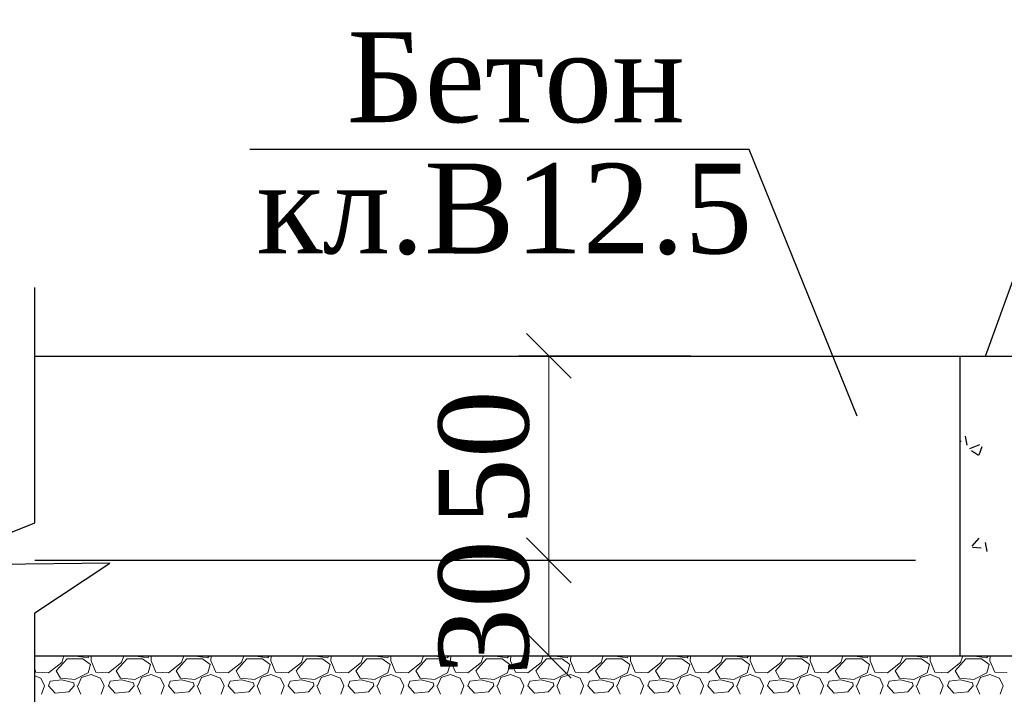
# Model space of a CAD drawing. Header units: millimetres. Extents: x 2063114 to 14983986, y -126020516 to 213791.
# Tile 84 of 256: x 2449922 to 2453208, y -1652203 to -1649950. Entities that reach past the tile are written whole.
import ezdxf

# ---------------------------------------------------------------- set-up
doc = ezdxf.new("R2010")
doc.units = ezdxf.units.MM
doc.layers.add('.', color=7, linetype='Continuous', lineweight=15)
doc.layers.add('Format', color=7, linetype='Continuous', lineweight=35)
doc.styles.add('Times New Roman', font='times.ttf')
doc.linetypes.add('ограждение1', pattern='A,6.35,-2.54,[133,ltypeshp.shx,S=2.54,R=0,X=-2.54,Y=0],-2.54,25.4', length=36.83)

# ---------------------------------------------------------------- blocks, each defined once
blk = doc.blocks.new('_Oblique')
at = {"color": 0, "linetype": 'ByBlock', "lineweight": -2}
blk.add_line((-0.5, -0.5), (0.5, 0.5), dxfattribs=at)

msp = doc.modelspace()

# ---------------------------------------------------------------- linework, layer by layer
at = {"layer": '.', "linetype": 'Continuous', "lineweight": 0}
for p, q in [((2450017.92376, -1652130.54133), (2450061.9238, -1652096.5413)), ((2450043.92358, -1652124.5411), (2450079.92352, -1652084.54117)), ((2450061.92472, -1652096.54153), (2450069.25591, -1652073.63156)), ((2450079.92366, -1652084.54118), (2450131.92366, -1652084.54118)), ((2450099.31726, -1652073.63156), (2450099.92366, -1652074.54116)), ((2450099.92344, -1652074.54298), (2450149.92353, -1652080.54299)), ((2450131.92391, -1652084.54082), (2450157.92393, -1652102.54083)), ((2450149.92359, -1652080.54114), (2450153.76224, -1652073.63156)), ((2450160.72727, -1652073.63156), (2450159.92206, -1652090.54111)), ((2450159.92429, -1652090.54091), (2450175.92426, -1652128.54086)), ((2450217.92376, -1652130.54133), (2450261.9238, -1652096.5413)), ((2450243.92358, -1652124.5411), (2450279.92352, -1652084.54117)), ((2450261.92472, -1652096.54153), (2450269.25591, -1652073.63156)), ((2450279.92366, -1652084.54118), (2450331.92366, -1652084.54118)), ((2450299.31726, -1652073.63156), (2450299.92366, -1652074.54116)), ((2450299.92344, -1652074.54298), (2450349.92353, -1652080.54299)), ((2450331.92391, -1652084.54082), (2450357.92393, -1652102.54083)), ((2450349.92359, -1652080.54114), (2450353.76224, -1652073.63156)), ((2450360.72727, -1652073.63156), (2450359.92206, -1652090.54111)), ((2450359.92429, -1652090.54091), (2450375.92426, -1652128.54086)), ((2450417.92376, -1652130.54133), (2450461.9238, -1652096.5413)), ((2450443.92358, -1652124.5411), (2450479.92352, -1652084.54117)), ((2450461.92472, -1652096.54153), (2450469.25591, -1652073.63156)), ((2450479.92366, -1652084.54118), (2450531.92366, -1652084.54118)), ((2450499.31726, -1652073.63156), (2450499.92366, -1652074.54116)), ((2450499.92344, -1652074.54298), (2450549.92353, -1652080.54299)), ((2450531.92391, -1652084.54082), (2450557.92393, -1652102.54083)), ((2450549.92359, -1652080.54114), (2450553.76224, -1652073.63156)), ((2450560.72727, -1652073.63156), (2450559.92206, -1652090.54111)), ((2450559.92429, -1652090.54091), (2450575.92426, -1652128.54086)), ((2450617.92376, -1652130.54133), (2450661.9238, -1652096.5413)), ((2450643.92358, -1652124.5411), (2450679.92352, -1652084.54117)), ((2450661.92473, -1652096.54153), (2450669.25591, -1652073.63156)), ((2450679.92366, -1652084.54118), (2450731.92366, -1652084.54118)), ((2450699.31726, -1652073.63156), (2450699.92366, -1652074.54116)), ((2450699.92344, -1652074.54298), (2450749.92353, -1652080.54299)), ((2450731.92391, -1652084.54082), (2450757.92393, -1652102.54083)), ((2450749.92359, -1652080.54114), (2450753.76224, -1652073.63156)), ((2450760.72727, -1652073.63156), (2450759.92206, -1652090.54111)), ((2450759.92429, -1652090.54091), (2450775.92426, -1652128.54086)), ((2450817.92376, -1652130.54133), (2450861.9238, -1652096.5413)), ((2450843.92358, -1652124.5411), (2450879.92352, -1652084.54117)), ((2450861.92473, -1652096.54153), (2450869.25591, -1652073.63156)), ((2450879.92366, -1652084.54118), (2450931.92366, -1652084.54118)), ((2450899.31726, -1652073.63156), (2450899.92366, -1652074.54116)), ((2450899.92344, -1652074.54298), (2450949.92353, -1652080.54299)), ((2450931.92391, -1652084.54082), (2450957.92393, -1652102.54083)), ((2450949.92359, -1652080.54114), (2450953.76224, -1652073.63156)), ((2450960.72727, -1652073.63156), (2450959.92206, -1652090.54111)), ((2450959.92429, -1652090.54091), (2450975.92426, -1652128.54086)), ((2451017.92376, -1652130.54133), (2451061.9238, -1652096.5413)), ((2451043.92358, -1652124.5411), (2451079.92352, -1652084.54117)), ((2451061.92473, -1652096.54153), (2451069.25591, -1652073.63156)), ((2451079.92366, -1652084.54118), (2451131.92366, -1652084.54118)), ((2451099.31726, -1652073.63156), (2451099.92366, -1652074.54116)), ((2451099.92344, -1652074.54298), (2451149.92353, -1652080.54299)), ((2451131.92391, -1652084.54082), (2451157.92393, -1652102.54083)), ((2451149.92359, -1652080.54114), (2451153.76224, -1652073.63156)), ((2451160.72727, -1652073.63156), (2451159.92206, -1652090.54111)), ((2451159.92429, -1652090.54091), (2451175.92426, -1652128.54086)), ((2451217.92376, -1652130.54133), (2451261.9238, -1652096.5413)), ((2451243.92358, -1652124.5411), (2451279.92352, -1652084.54117)), ((2451261.92473, -1652096.54153), (2451269.25591, -1652073.63156)), ((2451279.92366, -1652084.54118), (2451331.92366, -1652084.54118)), ((2451299.31726, -1652073.63156), (2451299.92366, -1652074.54116)), ((2451299.92344, -1652074.54298), (2451349.92353, -1652080.54299)), ((2451331.92391, -1652084.54082), (2451357.92393, -1652102.54083)), ((2451349.92359, -1652080.54114), (2451353.76224, -1652073.63156)), ((2451360.72727, -1652073.63156), (2451359.92206, -1652090.54111)), ((2451359.92429, -1652090.54091), (2451375.92426, -1652128.54086)), ((2451417.92376, -1652130.54133), (2451461.9238, -1652096.5413)), ((2451443.92358, -1652124.5411), (2451479.92352, -1652084.54117)), ((2451461.92473, -1652096.54153), (2451469.25591, -1652073.63156)), ((2451479.92366, -1652084.54118), (2451531.92366, -1652084.54118)), ((2451499.31726, -1652073.63156), (2451499.92366, -1652074.54116)), ((2451499.92344, -1652074.54298), (2451549.92353, -1652080.54299)), ((2451531.92391, -1652084.54082), (2451557.92393, -1652102.54083)), ((2451549.92359, -1652080.54114), (2451553.76224, -1652073.63156)), ((2451560.72727, -1652073.63156), (2451559.92206, -1652090.54111)), ((2451559.92429, -1652090.54091), (2451575.92426, -1652128.54086)), ((2451617.92376, -1652130.54133), (2451661.9238, -1652096.5413)), ((2451643.92358, -1652124.5411), (2451679.92352, -1652084.54117)), ((2451661.92473, -1652096.54153), (2451669.25591, -1652073.63156)), ((2451679.92366, -1652084.54118), (2451731.92366, -1652084.54118)), ((2451699.31726, -1652073.63156), (2451699.92366, -1652074.54116)), ((2451699.92344, -1652074.54297), (2451749.92353, -1652080.54298)), ((2451731.92391, -1652084.54082), (2451757.92393, -1652102.54083)), ((2451749.92359, -1652080.54114), (2451753.76224, -1652073.63156)), ((2451760.72727, -1652073.63156), (2451759.92206, -1652090.54111)), ((2451759.92429, -1652090.54091), (2451775.92426, -1652128.54086)), ((2451817.92376, -1652130.54133), (2451861.9238, -1652096.5413)), ((2451843.92358, -1652124.5411), (2451879.92352, -1652084.54117)), ((2451861.92473, -1652096.54153), (2451869.25591, -1652073.63156)), ((2451879.92366, -1652084.54118), (2451931.92366, -1652084.54118)), ((2451899.31726, -1652073.63156), (2451899.92366, -1652074.54116)), ((2451899.92344, -1652074.54297), (2451949.92353, -1652080.54298)), ((2451931.92391, -1652084.54082), (2451957.92393, -1652102.54083)), ((2451949.92359, -1652080.54114), (2451953.76224, -1652073.63156)), ((2451960.72727, -1652073.63156), (2451959.92206, -1652090.54111)), ((2451959.92429, -1652090.54091), (2451975.92426, -1652128.54086)), ((2452017.92376, -1652130.54133), (2452061.9238, -1652096.5413)), ((2452043.92358, -1652124.5411), (2452079.92352, -1652084.54117)), ((2452061.92473, -1652096.54153), (2452069.25591, -1652073.63156)), ((2452079.92366, -1652084.54118), (2452131.92366, -1652084.54118)), ((2452099.31726, -1652073.63156), (2452099.92366, -1652074.54116)), ((2452099.92344, -1652074.54297), (2452149.92353, -1652080.54298)), ((2452131.92391, -1652084.54082), (2452157.92393, -1652102.54083)), ((2452149.92359, -1652080.54114), (2452153.76224, -1652073.63156)), ((2452160.72727, -1652073.63156), (2452159.92206, -1652090.54111)), ((2452159.92429, -1652090.54091), (2452175.92426, -1652128.54086)), ((2452217.92376, -1652130.54133), (2452261.9238, -1652096.5413)), ((2452243.92358, -1652124.5411), (2452279.92352, -1652084.54117)), ((2452261.92473, -1652096.54153), (2452269.25591, -1652073.63156)), ((2452279.92366, -1652084.54118), (2452331.92366, -1652084.54118)), ((2452299.31726, -1652073.63156), (2452299.92366, -1652074.54116)), ((2452299.92344, -1652074.54297), (2452349.92353, -1652080.54298)), ((2452331.92391, -1652084.54082), (2452357.92393, -1652102.54083)), ((2452349.92359, -1652080.54114), (2452353.76224, -1652073.63156)), ((2452360.72727, -1652073.63156), (2452359.92206, -1652090.54111)), ((2452359.92429, -1652090.54091), (2452375.92426, -1652128.54086)), ((2452417.92376, -1652130.54133), (2452461.9238, -1652096.5413)), ((2452443.92358, -1652124.5411), (2452479.92352, -1652084.54117)), ((2452461.92473, -1652096.54153), (2452469.25591, -1652073.63156)), ((2452479.92366, -1652084.54118), (2452531.92366, -1652084.54118)), ((2452499.31726, -1652073.63156), (2452499.92366, -1652074.54116)), ((2452499.92344, -1652074.54297), (2452549.92353, -1652080.54298)), ((2452531.92391, -1652084.54082), (2452557.92393, -1652102.54083)), ((2452549.92359, -1652080.54114), (2452553.76224, -1652073.63156)), ((2452560.72727, -1652073.63156), (2452559.92206, -1652090.54111)), ((2452559.92429, -1652090.54091), (2452575.92426, -1652128.54086)), ((2452617.92376, -1652130.54133), (2452661.9238, -1652096.5413)), ((2452643.92358, -1652124.5411), (2452679.92352, -1652084.54117)), ((2452661.92473, -1652096.54153), (2452669.25591, -1652073.63156)), ((2452679.92366, -1652084.54118), (2452731.92366, -1652084.54118)), ((2452699.31726, -1652073.63156), (2452699.92366, -1652074.54116)), ((2452699.92344, -1652074.54297), (2452749.92353, -1652080.54298)), ((2452731.92391, -1652084.54082), (2452757.92393, -1652102.54083)), ((2452749.92359, -1652080.54114), (2452753.76224, -1652073.63156)), ((2452760.72727, -1652073.63156), (2452759.92206, -1652090.54111)), ((2452759.92429, -1652090.54091), (2452775.92426, -1652128.54086)), ((2452817.92376, -1652130.54133), (2452861.9238, -1652096.5413)), ((2452843.92358, -1652124.5411), (2452879.92352, -1652084.54117)), ((2452861.92473, -1652096.54153), (2452869.25591, -1652073.63156)), ((2452879.92366, -1652084.54118), (2452931.92366, -1652084.54118)), ((2452899.31726, -1652073.63156), (2452899.92366, -1652074.54116)), ((2452899.92344, -1652074.54297), (2452949.92353, -1652080.54298)), ((2452931.92391, -1652084.54082), (2452957.92393, -1652102.54083)), ((2452949.92359, -1652080.54114), (2452953.76224, -1652073.63156)), ((2452960.72727, -1652073.63156), (2452959.92205, -1652090.54111)), ((2452959.92429, -1652090.54091), (2452975.92426, -1652128.54086)), ((2453017.92376, -1652130.54133), (2453061.9238, -1652096.5413)), ((2453043.92358, -1652124.5411), (2453079.92352, -1652084.54117)), ((2453061.92473, -1652096.54153), (2453069.25591, -1652073.63156)), ((2453079.92366, -1652084.54118), (2453131.92366, -1652084.54118)), ((2453099.31726, -1652073.63156), (2453099.92366, -1652074.54116)), ((2453099.92344, -1652074.54297), (2453149.92353, -1652080.54298)), ((2453131.92391, -1652084.54082), (2453157.92393, -1652102.54083)), ((2453149.92359, -1652080.54114), (2453153.76224, -1652073.63156)), ((2453160.72727, -1652073.63156), (2453159.92205, -1652090.54111)), ((2453159.92429, -1652090.54091), (2453175.92426, -1652128.54086)), ((2449971.66425, -1652118.42333), (2449975.92426, -1652128.54086)), ((2449975.92369, -1652128.54062), (2450017.92369, -1652130.54062)), ((2450057.92487, -1652148.54047), (2450043.92492, -1652124.54054)), ((2450149.92163, -1652130.5373), (2450107.9217, -1652152.53726)), ((2450157.92376, -1652102.5412), (2450149.92377, -1652130.54116)), ((2450175.92369, -1652128.54062), (2450217.92369, -1652130.54062)), ((2450257.92487, -1652148.54047), (2450243.92492, -1652124.54054)), ((2450349.92163, -1652130.5373), (2450307.9217, -1652152.53726)), ((2450357.92376, -1652102.5412), (2450349.92377, -1652130.54116)), ((2450375.92369, -1652128.54062), (2450417.92369, -1652130.54062)), ((2450457.92487, -1652148.54047), (2450443.92492, -1652124.54054)), ((2450549.92163, -1652130.5373), (2450507.9217, -1652152.53726)), ((2450557.92376, -1652102.5412), (2450549.92377, -1652130.54116)), ((2450575.92369, -1652128.54062), (2450617.92369, -1652130.54062)), ((2450657.92488, -1652148.54047), (2450643.92492, -1652124.54054)), ((2450749.92163, -1652130.5373), (2450707.9217, -1652152.53726)), ((2450757.92376, -1652102.5412), (2450749.92377, -1652130.54116)), ((2450775.92369, -1652128.54062), (2450817.92369, -1652130.54062)), ((2450857.92488, -1652148.54047), (2450843.92492, -1652124.54054)), ((2450949.92163, -1652130.5373), (2450907.9217, -1652152.53726)), ((2450957.92376, -1652102.5412), (2450949.92377, -1652130.54116)), ((2450975.92369, -1652128.54062), (2451017.92369, -1652130.54062)), ((2451057.92488, -1652148.54047), (2451043.92492, -1652124.54054)), ((2451149.92163, -1652130.5373), (2451107.9217, -1652152.53726)), ((2451157.92376, -1652102.5412), (2451149.92377, -1652130.54116)), ((2451175.92369, -1652128.54062), (2451217.92369, -1652130.54062)), ((2451257.92488, -1652148.54047), (2451243.92492, -1652124.54054)), ((2451349.92163, -1652130.5373), (2451307.9217, -1652152.53726)), ((2451357.92376, -1652102.5412), (2451349.92377, -1652130.54116)), ((2451375.92369, -1652128.54062), (2451417.92369, -1652130.54062)), ((2451457.92488, -1652148.54047), (2451443.92492, -1652124.54054)), ((2451549.92163, -1652130.5373), (2451507.9217, -1652152.53726)), ((2451557.92376, -1652102.5412), (2451549.92377, -1652130.54116)), ((2451575.92369, -1652128.54062), (2451617.92369, -1652130.54062)), ((2451657.92488, -1652148.54047), (2451643.92492, -1652124.54054)), ((2451749.92163, -1652130.5373), (2451707.9217, -1652152.53726)), ((2451757.92376, -1652102.5412), (2451749.92377, -1652130.54116)), ((2451775.92369, -1652128.54062), (2451817.92369, -1652130.54062)), ((2451857.92488, -1652148.54047), (2451843.92492, -1652124.54054)), ((2451949.92163, -1652130.5373), (2451907.9217, -1652152.53726)), ((2451957.92376, -1652102.5412), (2451949.92377, -1652130.54116)), ((2451975.92369, -1652128.54062), (2452017.92369, -1652130.54062)), ((2452057.92488, -1652148.54047), (2452043.92492, -1652124.54054)), ((2452149.92163, -1652130.5373), (2452107.9217, -1652152.53726)), ((2452157.92376, -1652102.5412), (2452149.92377, -1652130.54116)), ((2452175.92369, -1652128.54062), (2452217.92369, -1652130.54062)), ((2452257.92488, -1652148.54047), (2452243.92492, -1652124.54054)), ((2452349.92163, -1652130.5373), (2452307.9217, -1652152.53726)), ((2452357.92376, -1652102.5412), (2452349.92377, -1652130.54116)), ((2452375.92369, -1652128.54062), (2452417.92369, -1652130.54062)), ((2452457.92488, -1652148.54047), (2452443.92492, -1652124.54054)), ((2452549.92163, -1652130.5373), (2452507.9217, -1652152.53726)), ((2452557.92376, -1652102.5412), (2452549.92377, -1652130.54116)), ((2452575.92369, -1652128.54062), (2452617.92369, -1652130.54062)), ((2452657.92488, -1652148.54047), (2452643.92492, -1652124.54054)), ((2452749.92163, -1652130.5373), (2452707.9217, -1652152.53726)), ((2452757.92376, -1652102.5412), (2452749.92377, -1652130.54116)), ((2452775.92369, -1652128.54062), (2452817.92369, -1652130.54062)), ((2452857.92488, -1652148.54047), (2452843.92492, -1652124.54054)), ((2452949.92163, -1652130.5373), (2452907.9217, -1652152.53726)), ((2452957.92376, -1652102.5412), (2452949.92377, -1652130.54116)), ((2452975.92369, -1652128.54062), (2453017.92369, -1652130.54062)), ((2453057.92488, -1652148.54047), (2453043.92492, -1652124.54054)), ((2453149.92163, -1652130.5373), (2453107.9217, -1652152.53726)), ((2453157.92376, -1652102.5412), (2453149.92377, -1652130.54116)), ((2453175.92369, -1652128.54062), (2453217.92369, -1652130.54062)), ((2449971.66425, -1652140.94389), (2449991.92365, -1652148.54117)), ((2449991.92444, -1652148.54081), (2450003.92442, -1652174.54077)), ((2450017.92363, -1652174.54116), (2450023.92363, -1652158.54117)), ((2450061.92346, -1652154.53928), (2450023.92341, -1652158.53929)), ((2450107.92363, -1652152.5416), (2450057.92357, -1652148.54159)), ((2450101.92366, -1652164.54117), (2450061.92372, -1652154.54119)), ((2450103.92368, -1652174.54117), (2450101.92368, -1652164.54121)), ((2450115.92358, -1652174.54114), (2450127.92355, -1652146.54123)), ((2450127.92374, -1652146.5414), (2450159.92382, -1652136.54138)), ((2450159.92366, -1652136.54117), (2450191.92365, -1652148.54117)), ((2450191.92444, -1652148.54081), (2450203.92442, -1652174.54077)), ((2450217.92363, -1652174.54116), (2450223.92363, -1652158.54117)), ((2450261.92346, -1652154.53928), (2450223.92341, -1652158.53929)), ((2450307.92363, -1652152.5416), (2450257.92357, -1652148.54159)), ((2450301.92366, -1652164.54117), (2450261.92372, -1652154.54119)), ((2450303.92368, -1652174.54117), (2450301.92368, -1652164.54121)), ((2450315.92358, -1652174.54114), (2450327.92355, -1652146.54123)), ((2450327.92374, -1652146.5414), (2450359.92382, -1652136.54138)), ((2450359.92366, -1652136.54117), (2450391.92365, -1652148.54117)), ((2450391.92444, -1652148.54081), (2450403.92442, -1652174.54077)), ((2450417.92363, -1652174.54116), (2450423.92363, -1652158.54117)), ((2450461.92346, -1652154.53928), (2450423.92341, -1652158.53929)), ((2450507.92363, -1652152.5416), (2450457.92357, -1652148.54159)), ((2450501.92366, -1652164.54117), (2450461.92372, -1652154.54119)), ((2450503.92368, -1652174.54117), (2450501.92368, -1652164.54121)), ((2450515.92358, -1652174.54114), (2450527.92355, -1652146.54123)), ((2450527.92374, -1652146.5414), (2450559.92382, -1652136.54138)), ((2450559.92366, -1652136.54117), (2450591.92365, -1652148.54117)), ((2450591.92444, -1652148.54081), (2450603.92442, -1652174.54077)), ((2450617.92363, -1652174.54116), (2450623.92363, -1652158.54117)), ((2450661.92346, -1652154.53928), (2450623.92341, -1652158.53929)), ((2450707.92363, -1652152.5416), (2450657.92357, -1652148.54159)), ((2450701.92366, -1652164.54117), (2450661.92372, -1652154.54119)), ((2450703.92368, -1652174.54117), (2450701.92368, -1652164.54121)), ((2450715.92358, -1652174.54114), (2450727.92355, -1652146.54123)), ((2450727.92374, -1652146.5414), (2450759.92382, -1652136.54138)), ((2450759.92366, -1652136.54117), (2450791.92365, -1652148.54117)), ((2450791.92444, -1652148.54081), (2450803.92442, -1652174.54077)), ((2450817.92363, -1652174.54116), (2450823.92363, -1652158.54117)), ((2450861.92346, -1652154.53928), (2450823.92341, -1652158.53929)), ((2450907.92363, -1652152.5416), (2450857.92357, -1652148.54159)), ((2450901.92366, -1652164.54117), (2450861.92372, -1652154.54119)), ((2450903.92368, -1652174.54117), (2450901.92368, -1652164.54121)), ((2450915.92358, -1652174.54114), (2450927.92355, -1652146.54123)), ((2450927.92374, -1652146.5414), (2450959.92382, -1652136.54138)), ((2450959.92366, -1652136.54117), (2450991.92365, -1652148.54117)), ((2450991.92444, -1652148.54081), (2451003.92442, -1652174.54077)), ((2451017.92363, -1652174.54116), (2451023.92363, -1652158.54117)), ((2451061.92346, -1652154.53928), (2451023.92341, -1652158.53929)), ((2451107.92363, -1652152.5416), (2451057.92357, -1652148.54159)), ((2451101.92366, -1652164.54117), (2451061.92372, -1652154.54119)), ((2451103.92368, -1652174.54117), (2451101.92368, -1652164.54121)), ((2451115.92358, -1652174.54114), (2451127.92355, -1652146.54123)), ((2451127.92374, -1652146.5414), (2451159.92382, -1652136.54138)), ((2451159.92366, -1652136.54117), (2451191.92365, -1652148.54117)), ((2451191.92444, -1652148.54081), (2451203.92442, -1652174.54077)), ((2451217.92363, -1652174.54116), (2451223.92363, -1652158.54117)), ((2451261.92346, -1652154.53928), (2451223.92341, -1652158.53929)), ((2451307.92363, -1652152.5416), (2451257.92357, -1652148.54159)), ((2451301.92366, -1652164.54117), (2451261.92372, -1652154.54119)), ((2451303.92368, -1652174.54117), (2451301.92368, -1652164.54121)), ((2451315.92358, -1652174.54114), (2451327.92355, -1652146.54123)), ((2451327.92374, -1652146.5414), (2451359.92382, -1652136.54138)), ((2451359.92366, -1652136.54117), (2451391.92365, -1652148.54117)), ((2451391.92444, -1652148.54081), (2451403.92442, -1652174.54077)), ((2451417.92363, -1652174.54116), (2451423.92363, -1652158.54117)), ((2451461.92346, -1652154.53928), (2451423.92341, -1652158.53929)), ((2451507.92363, -1652152.5416), (2451457.92357, -1652148.54159)), ((2451501.92366, -1652164.54117), (2451461.92372, -1652154.54119)), ((2451503.92368, -1652174.54117), (2451501.92368, -1652164.54121)), ((2451515.92358, -1652174.54114), (2451527.92355, -1652146.54123)), ((2451527.92374, -1652146.5414), (2451559.92382, -1652136.54138)), ((2451559.92366, -1652136.54117), (2451591.92365, -1652148.54117)), ((2451591.92444, -1652148.54081), (2451603.92442, -1652174.54077)), ((2451617.92363, -1652174.54116), (2451623.92363, -1652158.54117)), ((2451661.92346, -1652154.53928), (2451623.92341, -1652158.53929)), ((2451707.92363, -1652152.5416), (2451657.92357, -1652148.54159)), ((2451701.92366, -1652164.54117), (2451661.92372, -1652154.54119)), ((2451703.92368, -1652174.54117), (2451701.92368, -1652164.54121)), ((2451715.92358, -1652174.54114), (2451727.92355, -1652146.54123)), ((2451727.92374, -1652146.5414), (2451759.92382, -1652136.54138)), ((2451759.92366, -1652136.54117), (2451791.92365, -1652148.54117)), ((2451791.92444, -1652148.54081), (2451803.92442, -1652174.54077)), ((2451817.92363, -1652174.54116), (2451823.92363, -1652158.54117)), ((2451861.92346, -1652154.53928), (2451823.92341, -1652158.53929)), ((2451907.92363, -1652152.5416), (2451857.92357, -1652148.54159)), ((2451901.92366, -1652164.54117), (2451861.92372, -1652154.54119)), ((2451903.92368, -1652174.54117), (2451901.92368, -1652164.54121)), ((2451915.92358, -1652174.54114), (2451927.92355, -1652146.54123)), ((2451927.92374, -1652146.5414), (2451959.92382, -1652136.54138)), ((2451959.92366, -1652136.54117), (2451991.92365, -1652148.54117)), ((2451991.92444, -1652148.54081), (2452003.92442, -1652174.54077)), ((2452017.92363, -1652174.54116), (2452023.92363, -1652158.54117)), ((2452061.92346, -1652154.53928), (2452023.92341, -1652158.53929)), ((2452107.92363, -1652152.5416), (2452057.92357, -1652148.54159)), ((2452101.92366, -1652164.54117), (2452061.92372, -1652154.54119)), ((2452103.92368, -1652174.54117), (2452101.92368, -1652164.54121)), ((2452115.92358, -1652174.54114), (2452127.92355, -1652146.54123)), ((2452127.92374, -1652146.5414), (2452159.92382, -1652136.54138)), ((2452159.92366, -1652136.54117), (2452191.92365, -1652148.54117)), ((2452191.92444, -1652148.54081), (2452203.92442, -1652174.54077)), ((2452217.92363, -1652174.54116), (2452223.92363, -1652158.54117)), ((2452261.92346, -1652154.53928), (2452223.92341, -1652158.53929)), ((2452307.92363, -1652152.5416), (2452257.92357, -1652148.54159)), ((2452301.92366, -1652164.54117), (2452261.92372, -1652154.54119)), ((2452303.92368, -1652174.54117), (2452301.92368, -1652164.54121)), ((2452315.92358, -1652174.54114), (2452327.92355, -1652146.54123)), ((2452327.92374, -1652146.5414), (2452359.92382, -1652136.54138)), ((2452359.92366, -1652136.54117), (2452391.92365, -1652148.54117)), ((2452391.92444, -1652148.54081), (2452403.92442, -1652174.54077)), ((2452417.92363, -1652174.54116), (2452423.92363, -1652158.54117)), ((2452461.92346, -1652154.53928), (2452423.92341, -1652158.53929)), ((2452507.92363, -1652152.5416), (2452457.92357, -1652148.54159)), ((2452501.92366, -1652164.54117), (2452461.92372, -1652154.54119)), ((2452503.92368, -1652174.54117), (2452501.92368, -1652164.54121)), ((2452515.92358, -1652174.54114), (2452527.92355, -1652146.54123)), ((2452527.92374, -1652146.5414), (2452559.92382, -1652136.54138)), ((2452559.92366, -1652136.54117), (2452591.92365, -1652148.54117)), ((2452591.92444, -1652148.54081), (2452603.92442, -1652174.54077)), ((2452617.92363, -1652174.54116), (2452623.92363, -1652158.54117)), ((2452661.92346, -1652154.53928), (2452623.92341, -1652158.53929)), ((2452707.92363, -1652152.5416), (2452657.92357, -1652148.54159)), ((2452701.92366, -1652164.54117), (2452661.92372, -1652154.54119)), ((2452703.92368, -1652174.54117), (2452701.92368, -1652164.54121)), ((2452715.92358, -1652174.54114), (2452727.92355, -1652146.54123)), ((2452727.92374, -1652146.5414), (2452759.92382, -1652136.54138)), ((2452759.92366, -1652136.54117), (2452791.92365, -1652148.54117)), ((2452791.92444, -1652148.54081), (2452803.92442, -1652174.54077)), ((2452817.92363, -1652174.54116), (2452823.92363, -1652158.54117)), ((2452861.92346, -1652154.53928), (2452823.92341, -1652158.53929)), ((2452907.92363, -1652152.5416), (2452857.92357, -1652148.54159)), ((2452901.92366, -1652164.54117), (2452861.92372, -1652154.54119)), ((2452903.92368, -1652174.54117), (2452901.92368, -1652164.54121)), ((2452915.92358, -1652174.54114), (2452927.92355, -1652146.54123)), ((2452927.92374, -1652146.5414), (2452959.92382, -1652136.54138)), ((2452959.92366, -1652136.54117), (2452991.92365, -1652148.54117)), ((2452991.92444, -1652148.54081), (2453003.92442, -1652174.54077)), ((2453017.92363, -1652174.54116), (2453023.92363, -1652158.54117)), ((2453061.92346, -1652154.53928), (2453023.92341, -1652158.53929)), ((2453107.92363, -1652152.5416), (2453057.92357, -1652148.54159)), ((2453101.92366, -1652164.54117), (2453061.92372, -1652154.54119)), ((2453103.92368, -1652174.54117), (2453101.92368, -1652164.54121)), ((2453115.92358, -1652174.54114), (2453127.92355, -1652146.54123)), ((2453127.92374, -1652146.5414), (2453159.92382, -1652136.54138)), ((2453159.92366, -1652136.54117), (2453191.92365, -1652148.54117)), ((2453191.92444, -1652148.54081), (2453203.92442, -1652174.54077)), ((2449993.92337, -1652202.54095), (2450003.92339, -1652174.54089)), ((2450039.92366, -1652198.54118), (2450017.92368, -1652174.54121)), ((2450085.92361, -1652194.54058), (2450039.9236, -1652198.54058)), ((2450103.92456, -1652174.54198), (2450085.92459, -1652194.54195)), ((2450113.92407, -1652174.541), (2450125.92404, -1652202.54091)), ((2450193.92337, -1652202.54095), (2450203.92339, -1652174.54089)), ((2450239.92366, -1652198.54118), (2450217.92368, -1652174.54121)), ((2450285.92361, -1652194.54058), (2450239.9236, -1652198.54058)), ((2450303.92456, -1652174.54198), (2450285.92459, -1652194.54195)), ((2450313.92407, -1652174.541), (2450325.92404, -1652202.54091)), ((2450393.92337, -1652202.54095), (2450403.92339, -1652174.54089)), ((2450439.92366, -1652198.54118), (2450417.92368, -1652174.54121)), ((2450485.92361, -1652194.54058), (2450439.9236, -1652198.54058)), ((2450503.92456, -1652174.54198), (2450485.92459, -1652194.54195)), ((2450513.92407, -1652174.541), (2450525.92404, -1652202.54091)), ((2450593.92337, -1652202.54095), (2450603.92339, -1652174.54089)), ((2450639.92366, -1652198.54118), (2450617.92368, -1652174.54121)), ((2450685.92361, -1652194.54058), (2450639.9236, -1652198.54058)), ((2450703.92456, -1652174.54198), (2450685.92459, -1652194.54195)), ((2450713.92407, -1652174.541), (2450725.92404, -1652202.54091)), ((2450793.92337, -1652202.54095), (2450803.92339, -1652174.54089)), ((2450839.92366, -1652198.54118), (2450817.92368, -1652174.54121)), ((2450885.92361, -1652194.54058), (2450839.9236, -1652198.54058)), ((2450903.92456, -1652174.54198), (2450885.92459, -1652194.54195)), ((2450913.92407, -1652174.541), (2450925.92404, -1652202.54091)), ((2450993.92337, -1652202.54095), (2451003.92339, -1652174.54089)), ((2451039.92366, -1652198.54118), (2451017.92368, -1652174.54121)), ((2451085.92361, -1652194.54058), (2451039.9236, -1652198.54058)), ((2451103.92456, -1652174.54198), (2451085.92459, -1652194.54195)), ((2451113.92407, -1652174.541), (2451125.92404, -1652202.54091)), ((2451193.92337, -1652202.54095), (2451203.92339, -1652174.54089)), ((2451239.92366, -1652198.54118), (2451217.92368, -1652174.54121)), ((2451285.92361, -1652194.54058), (2451239.9236, -1652198.54058)), ((2451303.92456, -1652174.54198), (2451285.92459, -1652194.54195)), ((2451313.92407, -1652174.541), (2451325.92404, -1652202.54091)), ((2451393.92337, -1652202.54095), (2451403.92339, -1652174.54089)), ((2451439.92366, -1652198.54118), (2451417.92368, -1652174.54121)), ((2451485.92361, -1652194.54058), (2451439.9236, -1652198.54058)), ((2451503.92456, -1652174.54198), (2451485.92459, -1652194.54195)), ((2451513.92407, -1652174.541), (2451525.92404, -1652202.54091)), ((2451593.92337, -1652202.54095), (2451603.92339, -1652174.54089)), ((2451639.92366, -1652198.54118), (2451617.92368, -1652174.54121)), ((2451685.92361, -1652194.54058), (2451639.9236, -1652198.54058)), ((2451703.92456, -1652174.54198), (2451685.92459, -1652194.54195)), ((2451713.92407, -1652174.541), (2451725.92404, -1652202.54091)), ((2451793.92337, -1652202.54095), (2451803.92339, -1652174.54089)), ((2451839.92366, -1652198.54118), (2451817.92368, -1652174.54121)), ((2451885.92361, -1652194.54058), (2451839.9236, -1652198.54058)), ((2451903.92456, -1652174.54198), (2451885.92459, -1652194.54195)), ((2451913.92407, -1652174.541), (2451925.92404, -1652202.54091)), ((2451993.92337, -1652202.54095), (2452003.92339, -1652174.54089)), ((2452039.92366, -1652198.54118), (2452017.92368, -1652174.54121)), ((2452085.92361, -1652194.54058), (2452039.9236, -1652198.54058)), ((2452103.92456, -1652174.54198), (2452085.92459, -1652194.54195)), ((2452113.92407, -1652174.541), (2452125.92404, -1652202.54091)), ((2452193.92337, -1652202.54095), (2452203.92339, -1652174.54089)), ((2452239.92366, -1652198.54118), (2452217.92368, -1652174.54121)), ((2452285.92361, -1652194.54058), (2452239.9236, -1652198.54058)), ((2452303.92456, -1652174.54198), (2452285.92459, -1652194.54195)), ((2452313.92407, -1652174.541), (2452325.92404, -1652202.54091)), ((2452393.92337, -1652202.54095), (2452403.92339, -1652174.54089)), ((2452439.92366, -1652198.54118), (2452417.92368, -1652174.54121)), ((2452485.92361, -1652194.54058), (2452439.9236, -1652198.54058)), ((2452503.92456, -1652174.54198), (2452485.92459, -1652194.54195)), ((2452513.92407, -1652174.541), (2452525.92404, -1652202.54091)), ((2452593.92337, -1652202.54095), (2452603.92339, -1652174.54089)), ((2452639.92366, -1652198.54118), (2452617.92368, -1652174.54121)), ((2452685.92361, -1652194.54058), (2452639.9236, -1652198.54058)), ((2452703.92456, -1652174.54198), (2452685.92459, -1652194.54195)), ((2452713.92407, -1652174.541), (2452725.92404, -1652202.54091)), ((2452793.92337, -1652202.54095), (2452803.92339, -1652174.54089)), ((2452839.92366, -1652198.54118), (2452817.92368, -1652174.54121)), ((2452885.92361, -1652194.54058), (2452839.9236, -1652198.54058)), ((2452903.92456, -1652174.54198), (2452885.92459, -1652194.54195)), ((2452913.92407, -1652174.541), (2452925.92404, -1652202.54091)), ((2452993.92337, -1652202.54095), (2453003.92339, -1652174.54089)), ((2453039.92366, -1652198.54118), (2453017.92368, -1652174.54121)), ((2453085.92361, -1652194.54058), (2453039.9236, -1652198.54058)), ((2453103.92456, -1652174.54198), (2453085.92459, -1652194.54195)), ((2453113.92407, -1652174.541), (2453125.92404, -1652202.54091)), ((2453193.92337, -1652202.54095), (2453203.92339, -1652174.54089))]:
    msp.add_line(p, q, dxfattribs=at)
at = {"linetype": 'Continuous', "lineweight": 13, "ltscale": 300}
for p, q in [((2452161.66666, -1651072.67836), (2451587.77374, -1651072.67836)), ((2451687.77374, -1651072.67836), (2451687.77374, -1651755.17154)), ((2452487.77374, -1651755.17154), (2451587.77374, -1651755.17154)), ((2452161.66666, -1651755.17154), (2451587.77374, -1651755.17154)), ((2451687.77374, -1651755.17154), (2451687.77374, -1652073.63156)), ((2452487.77374, -1652073.63156), (2451587.77374, -1652073.63156))]:
    msp.add_line(p, q, dxfattribs=at)
at = {"color": 251, "linetype": 'ограждение1', "lineweight": 30, "ltscale": 10}
msp.add_line((2449971.66425, -1651755.17154), (2452911.86683, -1651755.17154), dxfattribs=at)
at = {"layer": 'Format', "color": 0, "lineweight": 25}
for p, q in [((2453144.74718, -1651073.60483), (2453551.72956, -1649950.4353)), ((2452356.46294, -1650383.48888), (2450690.08891, -1650383.48888)), ((2452716.82922, -1651274.28294), (2452356.46294, -1650383.48888)), ((2449971.66425, -1651073.60483), (2456466.9221, -1651073.60483)), ((2453059.5254, -1651073.60483), (2453059.5254, -1652073.63156)), ((2453084.14711, -1651370.48311), (2453078.64145, -1651340.63477)), ((2453059.5254, -1651357.35446), (2453064.22912, -1651357.76598)), ((2453093.09699, -1651381.49015), (2453126.4385, -1651368.69154)), ((2453124.24001, -1651403.61099), (2453133.89521, -1651374.83578)), ((2453097.93359, -1651388.15109), (2453121.61992, -1651404.12772)), ((2453100.84664, -1651708.3485), (2453123.8029, -1651680.9903)), ((2453150.21508, -1651726.1238), (2453144.70941, -1651696.27546)), ((2453101.83773, -1651710.91594), (2453130.29988, -1651713.40606)), ((2449971.66425, -1652073.63156), (2456670.97809, -1652073.63156))]:
    msp.add_line(p, q, dxfattribs=at)
at = {"layer": 'Format', "color": 0, "lineweight": 25, "ltscale": 3}
for p, q in [((2449971.66425, -1651630.29342), (2449971.66425, -1650844.42292)), ((2449622.22883, -1651771.68348), (2449971.66425, -1651630.29342)), ((2450222.10682, -1651765.16669), (2449622.22883, -1651771.68348)), ((2449971.66425, -1651930.25011), (2450222.10682, -1651765.16669)), ((2449971.66425, -1653150.82578), (2449971.66425, -1651930.25011))]:
    msp.add_line(p, q, dxfattribs=at)

# ---------------------------------------------------------------- block references
at = {"lineweight": 13, "ltscale": 300, "xscale": 150, "yscale": 150, "zscale": 150}
for p, rotation in [((2451687.77374, -1651072.67836), 90), ((2451687.77374, -1651755.17154), 90), ((2451687.77374, -1651755.17154), 270), ((2451687.77374, -1652073.63156), 270)]:
    msp.add_blockref('_Oblique', p, dxfattribs=dict(at, rotation=rotation))

# ---------------------------------------------------------------- texts
at = {"ltscale": 300, "style": 'Times New Roman'}
for s, p in [('Бетон', (2451013.0053, -1650292.60234)), ('кл.В12.5', (2450712.29858, -1650730.55986))]:
    msp.add_text(s, height=300, dxfattribs=at).set_placement(p)
at = {"ltscale": 300, "char_height": 300, "attachment_point": 5, "rotation": 90, "style": 'Times New Roman'}
for s, insert in [('50', (2451472.17821, -1651413.92495)), ('30', (2451472.17821, -1651914.40155))]:
    msp.add_mtext(s, dxfattribs=dict(at, insert=insert))

doc.saveas('drawing.dxf')
